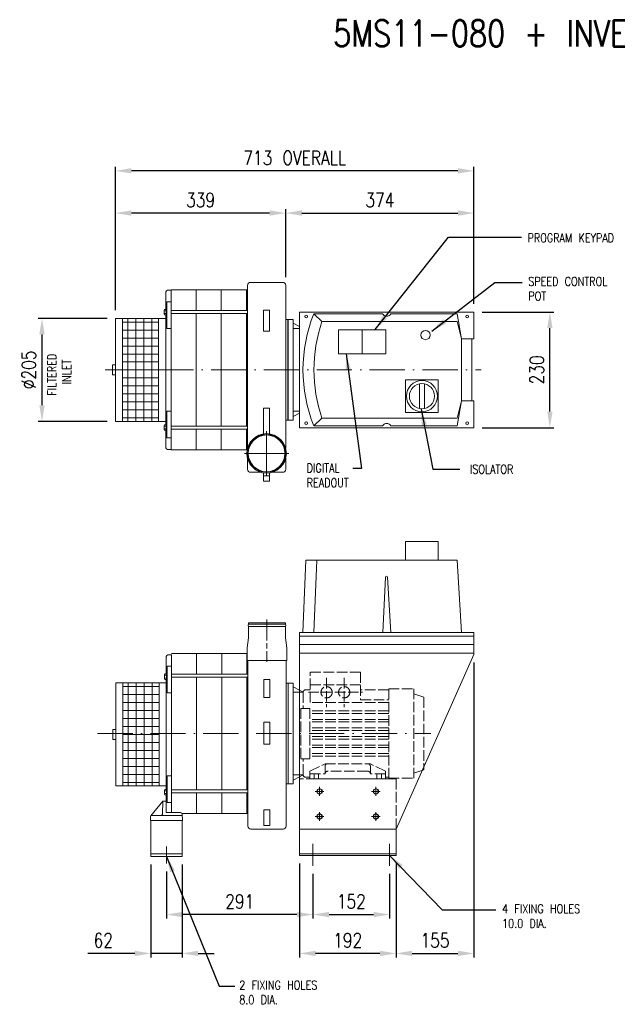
# Model space of a CAD drawing. Header units: millimetres. Extents: x 598 to 2717, y 165 to 2123.
# Tile 1 of 2: x 598 to 1786, y 165 to 2123. Entities that reach past the tile are written whole.
import ezdxf

# ---------------------------------------------------------------- set-up
doc = ezdxf.new("R2010")
doc.units = ezdxf.units.MM
doc.header["$LTSCALE"] = 7
for name, pattern in [('AM_ISO02W050x2', [3.75, 3, -0.75]), ('AM_ISO08W050', [18, 12, -1.5, 3, -1.5]), ('AM_ISO08W050x2', [9, 6, -0.75, 1.5, -0.75]), ('GEN7', [15, 10, -2.5, 0, -2.5])]:
    doc.linetypes.add(name, pattern=pattern)
doc.layers.get('0').update_dxf_attribs({"color": 41, "lineweight": 20})
doc.layers.get('Defpoints').update_dxf_attribs({"lineweight": 20})
for name, color, linetype, lineweight in [('1', 9, 'Continuous', 9), ('2', 7, 'Continuous', 20), ('2N', 5, 'Continuous', 9), ('3a', 6, 'AM_ISO02W050x2', 9), ('7', 4, 'GEN7', 9), ('AM_0N', 7, 'Continuous', 20), ('AM_7', 4, 'AM_ISO08W050', 9), ('AM_7N', 4, 'AM_ISO08W050', 9), ('AM_8', 1, 'Continuous', 9)]:
    doc.layers.add(name, color=color, linetype=linetype, lineweight=lineweight)
doc.styles.add('NICK2', font='TXT.SHX', dxfattribs={"width": 0.8, "height": 17.5})
doc.styles.get("Standard").update_dxf_attribs({"font": 'txt.shx', "width": 0.8})
doc.dimstyles.new('A-NOTOL', dxfattribs={"dimscale": 8, "dimtxt": 3.5, "dimasz": 4, "dimexe": 1, "dimexo": 2, "dimgap": 1.5, "dimtad": 1, "dimdec": 0, "dimzin": 0, "dimdsep": 46, "dimtxsty": 'Standard', "dimcen": 2, "dimclrd": 1, "dimclre": 1, "dimclrt": 2, "dimadec": 0, "dimazin": 0, "dimtp": 0.1, "dimtm": 0.1, "dimtfac": 1, "dimtdec": 0, "dimtmove": 0, "dimatfit": 2, "dimfxl": 1, "dimtolj": 1, "dimarcsym": 0})

# ---------------------------------------------------------------- blocks, each defined once
blk = doc.blocks.new('*U21')
at = {"layer": 'AM_0N'}
for p, q in [((1306.1, 594.2), (1301.1, 591.3)), ((1301.1, 591.3), (1301.1, 585.6)), ((1311.1, 591.3), (1306.1, 594.2)), ((1311.1, 585.6), (1311.1, 591.3)), ((1301.1, 585.6), (1306.1, 582.7)), ((1306.1, 582.7), (1311.1, 585.6))]:
    blk.add_line(p, q, dxfattribs=at)
blk.add_circle((1306.1, 588.4), 5, dxfattribs=at)
at = {"layer": 'AM_7N', "linetype": 'AM_ISO08W050x2'}
for p, q in [((1297.4, 588.4), (1314.9, 588.4)), ((1306.1, 597.2), (1306.1, 579.7))]:
    blk.add_line(p, q, dxfattribs=at)
blk = doc.blocks.new('*U22')
at = {"layer": 'AM_0N'}
for p, q in [((1194.1, 594.2), (1189.1, 591.3)), ((1189.1, 591.3), (1189.1, 585.6)), ((1199.1, 591.3), (1194.1, 594.2)), ((1199.1, 585.6), (1199.1, 591.3)), ((1189.1, 585.6), (1194.1, 582.7)), ((1194.1, 582.7), (1199.1, 585.6))]:
    blk.add_line(p, q, dxfattribs=at)
blk.add_circle((1194.1, 588.4), 5, dxfattribs=at)
at = {"layer": 'AM_7N', "linetype": 'AM_ISO08W050x2'}
for p, q in [((1185.4, 588.4), (1202.9, 588.4)), ((1194.1, 597.2), (1194.1, 579.7))]:
    blk.add_line(p, q, dxfattribs=at)
blk = doc.blocks.new('*U23')
at = {"layer": 'AM_0N'}
for p, q in [((1194.1, 544.2), (1189.1, 541.3)), ((1189.1, 541.3), (1189.1, 535.6)), ((1189.1, 535.6), (1194.1, 532.7)), ((1199.1, 541.3), (1194.1, 544.2)), ((1194.1, 532.7), (1199.1, 535.6)), ((1199.1, 535.6), (1199.1, 541.3))]:
    blk.add_line(p, q, dxfattribs=at)
blk.add_circle((1194.1, 538.4), 5, dxfattribs=at)
at = {"layer": 'AM_7N', "linetype": 'AM_ISO08W050x2'}
for p, q in [((1185.4, 538.4), (1202.9, 538.4)), ((1194.1, 547.2), (1194.1, 529.7))]:
    blk.add_line(p, q, dxfattribs=at)
blk = doc.blocks.new('*U24')
at = {"layer": 'AM_0N'}
for p, q in [((1306.1, 544.2), (1301.1, 541.3)), ((1301.1, 541.3), (1301.1, 535.6)), ((1301.1, 535.6), (1306.1, 532.7)), ((1311.1, 541.3), (1306.1, 544.2)), ((1306.1, 532.7), (1311.1, 535.6)), ((1311.1, 535.6), (1311.1, 541.3))]:
    blk.add_line(p, q, dxfattribs=at)
blk.add_circle((1306.1, 538.4), 5, dxfattribs=at)
at = {"layer": 'AM_7N', "linetype": 'AM_ISO08W050x2'}
for p, q in [((1297.4, 538.4), (1314.9, 538.4)), ((1306.1, 547.2), (1306.1, 529.7))]:
    blk.add_line(p, q, dxfattribs=at)
blk = doc.blocks.new('*D3')
at = {"layer": '1', "color": 1, "lineweight": -2, "transparency": 16777216}
for p, q in [((1517.1, 1541.4), (1660, 1541.4)), ((1652, 1343.4), (1652, 1509.4)), ((1517.1, 1311.4), (1660, 1311.4))]:
    blk.add_line(p, q, dxfattribs=at)
at = {"layer": '1', "color": 1, "transparency": 16777216}
for points in [[(1646.7, 1509.4), (1657.3, 1509.4), (1652, 1541.4)], [(1646.7, 1343.4), (1657.3, 1343.4), (1652, 1311.4)]]:
    blk.add_solid(points, dxfattribs=at)
at = {"layer": 'Defpoints', "color": 0, "transparency": 16777216}
for p in [(1501.1, 1541.4), (1652, 1541.4), (1501.1, 1311.4)]:
    blk.add_point(p, dxfattribs=at)
at = {"layer": '1', "color": 2, "transparency": 16777216, "insert": (1626, 1426.4), "char_height": 28, "attachment_point": 5, "rotation": 90}
blk.add_mtext('\\A1;230', dxfattribs=at)
blk = doc.blocks.new('*D7')
at = {"layer": '1', "color": 1, "lineweight": -2, "transparency": 16777216}
for p, q in [((1181, 424.4), (1181, 335.5)), ((1333.4, 424.6), (1333.4, 335.5)), ((1213, 343.5), (1301.4, 343.5))]:
    blk.add_line(p, q, dxfattribs=at)
at = {"layer": '1', "color": 1, "transparency": 16777216}
for points in [[(1213, 348.8), (1213, 338.1), (1181, 343.5)], [(1301.4, 348.8), (1301.4, 338.1), (1333.4, 343.5)]]:
    blk.add_solid(points, dxfattribs=at)
at = {"layer": 'Defpoints', "color": 0, "transparency": 16777216}
for p in [(1181, 440.4), (1333.4, 440.6), (1333.4, 343.5)]:
    blk.add_point(p, dxfattribs=at)
at = {"layer": '1', "color": 2, "transparency": 16777216, "insert": (1257.2, 369.5), "char_height": 28, "attachment_point": 5}
blk.add_mtext('\\A1;152', dxfattribs=at)
blk = doc.blocks.new('*D8')
at = {"layer": '1', "color": 1, "lineweight": -2, "transparency": 16777216}
for p, q in [((1154.1, 445), (1154.1, 258.2)), ((1346.1, 445), (1346.1, 258.2)), ((1314.1, 266.2), (1186.1, 266.2))]:
    blk.add_line(p, q, dxfattribs=at)
at = {"layer": '1', "color": 1, "transparency": 16777216}
for points in [[(1186.1, 271.6), (1186.1, 260.9), (1154.1, 266.2)], [(1314.1, 271.6), (1314.1, 260.9), (1346.1, 266.2)]]:
    blk.add_solid(points, dxfattribs=at)
at = {"layer": 'Defpoints', "color": 0, "transparency": 16777216}
for p in [(1154.1, 461), (1346.1, 461), (1154.1, 266.2)]:
    blk.add_point(p, dxfattribs=at)
at = {"layer": '1', "color": 2, "transparency": 16777216, "insert": (1250.1, 292.2), "char_height": 28, "attachment_point": 5}
blk.add_mtext('\\A1;192', dxfattribs=at)
blk = doc.blocks.new('*D9')
at = {"layer": '1', "color": 1, "lineweight": -2, "transparency": 16777216}
for p, q in [((889.8, 428.9), (889.8, 335.5)), ((1181, 424.4), (1181, 335.5)), ((1149, 343.5), (921.8, 343.5))]:
    blk.add_line(p, q, dxfattribs=at)
at = {"layer": '1', "color": 1, "transparency": 16777216}
for points in [[(921.8, 348.8), (921.8, 338.1), (889.8, 343.5)], [(1149, 348.8), (1149, 338.1), (1181, 343.5)]]:
    blk.add_solid(points, dxfattribs=at)
at = {"layer": 'Defpoints', "color": 0, "transparency": 16777216}
for p in [(889.8, 444.9), (1181, 440.4), (889.8, 343.5)]:
    blk.add_point(p, dxfattribs=at)
at = {"layer": '1', "color": 2, "transparency": 16777216, "insert": (1035.4, 369.5), "char_height": 28, "attachment_point": 5}
blk.add_mtext('\\A1;291', dxfattribs=at)
blk = doc.blocks.new('*D10')
at = {"layer": '1', "color": 1, "lineweight": -2, "transparency": 16777216}
for p, q in [((858.8, 443.2), (858.8, 258.2)), ((920.8, 443.2), (920.8, 258.2)), ((826.8, 266.2), (733.4, 266.2)), ((920.8, 266.2), (858.8, 266.2)), ((952.8, 266.2), (984.8, 266.2))]:
    blk.add_line(p, q, dxfattribs=at)
at = {"layer": '1', "color": 1, "transparency": 16777216}
for points in [[(826.8, 271.6), (826.8, 260.9), (858.8, 266.2)], [(952.8, 271.6), (952.8, 260.9), (920.8, 266.2)]]:
    blk.add_solid(points, dxfattribs=at)
at = {"layer": 'Defpoints', "color": 0, "transparency": 16777216}
for p in [(858.8, 459.2), (920.8, 459.2), (858.8, 266.2)]:
    blk.add_point(p, dxfattribs=at)
at = {"layer": '1', "color": 2, "transparency": 16777216, "insert": (764.1, 292.2), "char_height": 28, "attachment_point": 5}
blk.add_mtext('\\A1;62', dxfattribs=at)
blk = doc.blocks.new('*D11')
at = {"layer": '1', "color": 1, "lineweight": -2, "transparency": 16777216}
for p, q in [((788.2, 1544.8), (788.2, 1746.1)), ((1126.9, 1610.4), (1126.9, 1746.1)), ((1094.9, 1738.1), (820.2, 1738.1))]:
    blk.add_line(p, q, dxfattribs=at)
at = {"layer": '1', "color": 1, "transparency": 16777216}
for points in [[(820.2, 1743.5), (820.2, 1732.8), (788.2, 1738.1)], [(1094.9, 1743.5), (1094.9, 1732.8), (1126.9, 1738.1)]]:
    blk.add_solid(points, dxfattribs=at)
at = {"layer": 'Defpoints', "color": 0, "transparency": 16777216}
for p in [(788.2, 1738.1), (1126.9, 1594.4), (788.2, 1528.8)]:
    blk.add_point(p, dxfattribs=at)
at = {"layer": '1', "color": 2, "transparency": 16777216, "insert": (957.6, 1764.1), "char_height": 28, "attachment_point": 5}
blk.add_mtext('\\A1;339', dxfattribs=at)
blk = doc.blocks.new('*D12')
at = {"layer": '1', "color": 1, "lineweight": -2, "transparency": 16777216}
for p, q in [((1126.9, 1610.4), (1126.9, 1746.1)), ((1501.1, 1557.4), (1501.1, 1746.1)), ((1158.9, 1738.1), (1469.1, 1738.1))]:
    blk.add_line(p, q, dxfattribs=at)
at = {"layer": '1', "color": 1, "transparency": 16777216}
for points in [[(1158.9, 1743.5), (1158.9, 1732.8), (1126.9, 1738.1)], [(1469.1, 1743.5), (1469.1, 1732.8), (1501.1, 1738.1)]]:
    blk.add_solid(points, dxfattribs=at)
at = {"layer": 'Defpoints', "color": 0, "transparency": 16777216}
for p in [(1501.1, 1738.1), (1126.9, 1594.4), (1501.1, 1541.4)]:
    blk.add_point(p, dxfattribs=at)
at = {"layer": '1', "color": 2, "transparency": 16777216, "insert": (1314, 1764.1), "char_height": 28, "attachment_point": 5}
blk.add_mtext('\\A1;374', dxfattribs=at)
blk = doc.blocks.new('*D13')
at = {"layer": '1', "color": 1, "lineweight": -2, "transparency": 16777216}
for p, q in [((772.2, 1528.8), (634.4, 1528.8)), ((642.4, 1356), (642.4, 1496.8)), ((772.2, 1324), (634.4, 1324))]:
    blk.add_line(p, q, dxfattribs=at)
at = {"layer": '1', "color": 1, "transparency": 16777216}
for points in [[(637, 1496.8), (647.7, 1496.8), (642.4, 1528.8)], [(637, 1356), (647.7, 1356), (642.4, 1324)]]:
    blk.add_solid(points, dxfattribs=at)
at = {"layer": 'Defpoints', "color": 0, "transparency": 16777216}
for p in [(642.4, 1528.8), (788.2, 1528.8), (788.2, 1324)]:
    blk.add_point(p, dxfattribs=at)
at = {"layer": '1', "color": 2, "transparency": 16777216, "insert": (616.4, 1426.4), "char_height": 28, "attachment_point": 5, "rotation": 90}
blk.add_mtext('\\A1;%%c205', dxfattribs=at)
blk = doc.blocks.new('*D17')
at = {"layer": '1', "color": 1, "lineweight": -2, "transparency": 16777216}
for p, q in [((1501.1, 844.4), (1501.1, 258.2)), ((1346.1, 445), (1346.1, 258.2)), ((1378.1, 266.2), (1469.1, 266.2))]:
    blk.add_line(p, q, dxfattribs=at)
at = {"layer": '1', "color": 1, "transparency": 16777216}
for points in [[(1378.1, 271.6), (1378.1, 260.9), (1346.1, 266.2)], [(1469.1, 271.6), (1469.1, 260.9), (1501.1, 266.2)]]:
    blk.add_solid(points, dxfattribs=at)
at = {"layer": 'Defpoints', "color": 0, "transparency": 16777216}
for p in [(1501.1, 860.4), (1346.1, 461), (1501.1, 266.2)]:
    blk.add_point(p, dxfattribs=at)
at = {"layer": '1', "color": 2, "transparency": 16777216, "insert": (1423.6, 292.2), "char_height": 28, "attachment_point": 5}
blk.add_mtext('\\A1;155', dxfattribs=at)
blk = doc.blocks.new('*D20')
at = {"layer": '1', "color": 1, "lineweight": -2, "transparency": 16777216}
for p, q in [((788.2, 1544.8), (788.2, 1830)), ((1469.1, 1822), (820.2, 1822)), ((1501.1, 1557.4), (1501.1, 1830))]:
    blk.add_line(p, q, dxfattribs=at)
at = {"layer": '1', "color": 1, "transparency": 16777216}
for points in [[(820.2, 1827.4), (820.2, 1816.7), (788.2, 1822)], [(1469.1, 1827.4), (1469.1, 1816.7), (1501.1, 1822)]]:
    blk.add_solid(points, dxfattribs=at)
at = {"layer": 'Defpoints', "color": 0, "transparency": 16777216}
for p in [(788.2, 1822), (788.2, 1528.8), (1501.1, 1541.4)]:
    blk.add_point(p, dxfattribs=at)
at = {"layer": '1', "color": 2, "transparency": 16777216, "insert": (1144.7, 1848), "char_height": 28, "attachment_point": 5}
blk.add_mtext('\\A1;713 OVERALL', dxfattribs=at)

msp = doc.modelspace()

# ---------------------------------------------------------------- hatches: boundary and pattern name
at = {"layer": 'AM_8'}
h = msp.add_hatch(dxfattribs=at)
h.set_pattern_fill('ANSI37', color=256, scale=5, angle=45, style=0)
h.set_pattern_definition([(90, (321.067, 156.149), (-15.875, 7e-15), []), (180, (321.067, 156.149), (-7e-15, -15.875), [])])
h.paths.add_polyline_path([(874.2, 1528.8), (802.2, 1528.8), (802.2, 1426.4), (874.2, 1426.4)])
h.paths.add_polyline_path([(874.2, 1426.4), (802.2, 1426.4), (802.2, 1324), (874.2, 1324), (874.2, 1386.4)])
h = msp.add_hatch(dxfattribs=at)
h.set_pattern_fill('ANSI37', color=256, scale=5, angle=45, style=0)
h.set_pattern_definition([(90, (321.824, -568.705), (-15.875, 3e-15), []), (180, (321.824, -568.705), (-3e-15, -15.875), [])])
h.paths.add_polyline_path([(875, 804), (803, 804), (803, 701.6), (875, 701.6)])
h.paths.add_polyline_path([(875, 701.6), (803, 701.6), (803, 599.2), (875, 599.2), (875, 661.6)])

# ---------------------------------------------------------------- linework, layer by layer
for p, q in [((1154.1, 513.4), (1154.1, 863.4)), ((1154.1, 863.4), (1501.1, 863.4)), ((1501.1, 863.4), (1501.1, 860.4)), ((1346.1, 513.4), (1501.1, 860.4)), ((1154.1, 513.4), (1346.1, 513.4))]:
    msp.add_line(p, q)
at = {"layer": '2'}
for p, q in [((1050.9, 1594.4), (1050.9, 1270.1)), ((1120.9, 1600.4), (1056.9, 1600.4)), ((1126.9, 1270.1), (1126.9, 1594.4)), ((888.2, 1579), (888.2, 1546.7)), ((888.2, 1559.3), (888.2, 1579)), ((898.8, 1585), (894.2, 1585)), ((898.8, 1585.4), (898.8, 1267.4)), ((996.7, 1585.4), (898.8, 1585.4)), ((898.8, 1581.7), (898.8, 1267.4)), ((898.8, 1426.4), (898.8, 1581.7)), ((954.5, 1585.4), (920.3, 1585.4)), ((948.8, 1544.2), (948.8, 1585.4)), ((1050.9, 1585.4), (996.7, 1585.4)), ((998.8, 1544.2), (998.8, 1585.4)), ((1048.9, 1544.2), (1048.9, 1585.4)), ((890.7, 1508.9), (890.7, 1561.9)), ((890.7, 1561.9), (898.8, 1561.9)), ((788.2, 1528.8), (788.2, 1324)), ((788.2, 1528.8), (888.2, 1528.8)), ((802.2, 1528.8), (802.2, 1324)), ((874.2, 1528.8), (874.2, 1386.4)), ((888.2, 1535.7), (888.2, 1426.4)), ((888.2, 1324), (888.2, 1528.8)), ((888.2, 1324), (888.2, 1528.8)), ((948.8, 1314.7), (948.8, 1538.2)), ((998.8, 1314.7), (998.8, 1538.2)), ((1048.9, 1426.4), (1048.9, 1538.2)), ((1082.9, 1503.4), (1082.9, 1545.1)), ((1082.9, 1545.1), (1094.9, 1545.1)), ((1094.9, 1503.4), (1094.9, 1545.1)), ((1182.8, 1538), (1319.6, 1538)), ((1198.8, 1522.6), (1182.8, 1538)), ((1335.7, 1538), (1467.7, 1538)), ((1476.3, 1488.2), (1467.7, 1538)), ((890.7, 1508.9), (898.8, 1508.9)), ((1130.9, 1526.4), (1126.9, 1526.4)), ((1130.9, 1326.4), (1130.9, 1526.4)), ((1130.9, 1526.4), (1130.9, 1326.4)), ((1131.6, 1526.4), (1131.6, 1326.4)), ((1131.6, 1526.4), (1131.6, 1326.4)), ((1131.6, 1326.4), (1131.6, 1526.4)), ((1141.6, 1526.4), (1131.6, 1526.4)), ((1141.6, 1326.4), (1141.6, 1526.4)), ((1141.6, 1326.4), (1141.6, 1526.4)), ((1154.1, 1512.6), (1141.6, 1519.5)), ((1154.1, 1508.4), (1141.6, 1508.4)), ((1467.7, 1522.6), (1198.8, 1522.6)), ((1467.7, 1522.6), (1476.3, 1488.2)), ((1094.9, 1503.4), (1082.9, 1503.4)), ((1278.8, 1458.2), (1278.8, 1506.3)), ((1476.3, 1364.7), (1476.3, 1488.2)), ((1476.3, 1488.2), (1501.1, 1488.2)), ((1497.1, 1364.7), (1497.1, 1488.2)), ((782.2, 1436.4), (782.2, 1416.4)), ((782.2, 1436.4), (788.2, 1436.4)), ((782.2, 1416.4), (788.2, 1416.4)), ((888.2, 1317.2), (888.2, 1426.4)), ((898.8, 1426.4), (898.8, 1267.9)), ((1048.9, 1426.4), (1048.9, 1314.7)), ((1365.2, 1406.6), (1430.2, 1406.6)), ((1365.2, 1341.6), (1365.2, 1406.6)), ((1392.7, 1349.6), (1392.7, 1398.6)), ((1402.7, 1349.6), (1402.7, 1398.6)), ((1430.2, 1341.6), (1430.2, 1406.6)), ((874.2, 1324), (874.2, 1386.4)), ((1467.7, 1330.3), (1476.3, 1364.7)), ((1476.3, 1364.7), (1467.7, 1314.9)), ((1476.3, 1364.7), (1501.1, 1364.7)), ((890.7, 1344), (890.7, 1291)), ((890.7, 1344), (898.8, 1344)), ((1082.9, 1299.2), (1082.9, 1350)), ((1094.9, 1350), (1082.9, 1350)), ((1094.9, 1299.2), (1094.9, 1350)), ((1154.1, 1344.4), (1141.6, 1344.4)), ((1154.1, 1340.3), (1141.6, 1333.4)), ((1365.2, 1341.6), (1430.2, 1341.6)), ((788.2, 1324), (888.2, 1324)), ((1130.9, 1326.4), (1126.9, 1326.4)), ((1131.6, 1326.4), (1141.6, 1326.4)), ((1182.8, 1314.9), (1198.8, 1330.3)), ((1182.8, 1314.9), (1319.6, 1314.9)), ((1198.8, 1330.3), (1467.7, 1330.3)), ((1335.7, 1314.9), (1467.7, 1314.9)), ((888.2, 1273.9), (888.2, 1306.2)), ((948.8, 1267.4), (948.8, 1308.7)), ((998.8, 1267.4), (998.8, 1308.7)), ((1048.9, 1308.7), (1048.9, 1267.4)), ((890.7, 1291), (898.8, 1291)), ((898.8, 1267.9), (894.2, 1267.9)), ((996.7, 1267.4), (898.8, 1267.4)), ((949.7, 1267.4), (898.8, 1267.4)), ((1050.9, 1267.4), (996.7, 1267.4)), ((1050.9, 1250.8), (1050.9, 1228.7)), ((1126.9, 1228.7), (1126.9, 1250.8)), ((1078.1, 1222.7), (1056.9, 1222.7)), ((1082.9, 1221.7), (1082.9, 1205.4)), ((1082.9, 1215.4), (1094.9, 1215.4)), ((1094.9, 1205.4), (1094.9, 1221.7)), ((1120.9, 1222.7), (1099.6, 1222.7)), ((1094.9, 1205.4), (1082.9, 1205.4)), ((1365.2, 1085.4), (1430.2, 1085.4)), ((1365.2, 1048.2), (1365.2, 1085.4)), ((1430.2, 1048.2), (1430.2, 1085.4)), ((1161.2, 904.5), (1166.9, 1048.2)), ((1166.9, 1048.2), (1467.7, 1048.2)), ((1182.8, 904.5), (1188.5, 1048.2)), ((1476.3, 904.5), (1467.7, 1048.2)), ((1325.4, 1014.5), (1319.6, 904.5)), ((1335.7, 904.5), (1329.4, 1014.5)), ((1053.1, 923.4), (1089.6, 923.4)), ((1053.1, 920.7), (1053.1, 923.4)), ((1126.1, 920.7), (1053.1, 920.7)), ((1126.1, 923.4), (1089.6, 923.4)), ((1126.1, 920.7), (1126.1, 923.4)), ((1126.1, 916.2), (1053.1, 916.2)), ((1053.1, 916.2), (1053.1, 893.5)), ((1126.1, 916.2), (1126.1, 893.5)), ((1501.1, 904.5), (1154.1, 904.5)), ((1154.1, 863.4), (1154.1, 904.5)), ((1501.1, 863.4), (1501.1, 904.5)), ((1053.1, 893.5), (1050.4, 873.5)), ((1126.1, 893.5), (1128.8, 873.5)), ((1501.1, 897.1), (1154.1, 897.1)), ((997.5, 862.4), (899.6, 862.4)), ((949.6, 862.4), (949.6, 821.2)), ((1050.4, 862.4), (997.5, 862.4)), ((999.6, 862.4), (999.6, 821.2)), ((1049.6, 821.2), (1049.6, 862.4)), ((1050.4, 873.5), (1050.4, 848.4)), ((1128.8, 873.5), (1128.8, 848.4)), ((1501.1, 880.5), (1154.1, 880.5)), ((1501.1, 863.4), (1154.1, 863.4)), ((889, 854.1), (889, 821.9)), ((899.6, 860.1), (895, 860.1)), ((899.6, 546.3), (899.6, 860.6)), ((899.6, 546.3), (899.6, 860.6)), ((899.6, 701.6), (899.6, 860.1)), ((1050.4, 848.4), (1128.8, 848.4)), ((1051.6, 703.4), (1051.6, 848.4)), ((1051.6, 703.4), (1051.6, 848.4)), ((1127.6, 848.4), (1051.6, 848.4)), ((1127.6, 848.4), (1127.6, 519.4)), ((891.5, 837), (899.6, 837)), ((891.5, 784), (891.5, 837)), ((789, 804), (789, 599.2)), ((789, 804), (889, 804)), ((803, 804), (803, 599.2)), ((875, 804), (875, 661.6)), ((889, 810.8), (889, 701.6)), ((889, 804), (889, 599.2)), ((949.6, 815.2), (949.6, 591.7)), ((999.6, 815.2), (999.6, 591.7)), ((1049.6, 703.4), (1049.6, 815.2)), ((1083.6, 810.8), (1095.6, 810.8)), ((1083.6, 810.8), (1083.6, 774.7)), ((1095.6, 810.8), (1095.6, 774.7)), ((1131.6, 803.4), (1127.6, 803.4)), ((1131.6, 803.4), (1131.6, 603.4)), ((1131.6, 803.4), (1131.6, 603.4)), ((1131.6, 803.4), (1131.6, 603.4)), ((1131.6, 803.4), (1141.6, 803.4)), ((1141.6, 803.4), (1141.6, 603.4)), ((891.5, 784), (899.6, 784)), ((1154.1, 789.6), (1141.6, 796.5)), ((1154.1, 785.4), (1141.6, 785.4)), ((1095.6, 774.7), (1083.6, 774.7)), ((1083.6, 726.3), (1095.6, 726.3)), ((1083.6, 726.3), (1083.6, 682.4)), ((1095.6, 726.3), (1095.6, 682.4)), ((783, 711.6), (783, 691.6)), ((783, 711.6), (789, 711.6)), ((783, 691.6), (789, 691.6)), ((889, 592.3), (889, 701.6)), ((899.6, 701.6), (899.6, 546.3)), ((1049.6, 703.4), (1049.6, 591.7)), ((1051.6, 703.4), (1051.6, 519.4)), ((1051.6, 703.4), (1051.6, 544.4)), ((1083.6, 682.4), (1095.6, 682.4)), ((875, 599.2), (875, 661.6)), ((891.5, 619.2), (899.6, 619.2)), ((891.5, 619.2), (891.5, 566.1)), ((1154.1, 621.4), (1141.6, 621.4)), ((1154.1, 617.3), (1141.6, 610.4)), ((1154.1, 613.4), (1154.1, 461)), ((789, 599.2), (889, 599.2)), ((1127.6, 603.4), (1131.6, 603.4)), ((1131.6, 603.4), (1141.6, 603.4)), ((882.6, 568.7), (858.7, 539.5)), ((882.6, 568.7), (881.7, 543.2)), ((882.6, 568.7), (889, 568.7)), ((889, 549), (889, 581.3)), ((889, 568.7), (889, 546.3)), ((949.6, 585.7), (949.6, 544.4)), ((999.6, 585.7), (999.6, 544.4)), ((1049.6, 585.7), (1049.6, 544.4)), ((891.5, 566.1), (899.6, 566.1)), ((1095.6, 551.7), (1083.6, 551.7)), ((1083.6, 551.7), (1083.6, 520.3)), ((1095.6, 551.7), (1095.6, 520.3)), ((858, 530.6), (858.3, 538.6)), ((921.5, 530.6), (858, 530.6)), ((858.8, 530.6), (920.8, 530.6)), ((858.8, 530.6), (858.8, 459.2)), ((859.9, 540.1), (921.2, 540.1)), ((917.9, 546.3), (889, 546.3)), ((997.5, 544.4), (920.8, 544.4)), ((920.8, 530.6), (920.8, 459.2)), ((921.5, 530.6), (921.1, 543.2)), ((1051.6, 544.4), (997.5, 544.4)), ((1121.6, 513.4), (1057.6, 513.4)), ((1083.6, 520.3), (1095.6, 520.3)), ((1346.1, 513.4), (1346.1, 461)), ((858.8, 464), (920.8, 464)), ((858.8, 459.2), (920.8, 459.2)), ((1154.1, 464.2), (1346.1, 464.2)), ((1154.1, 461), (1346.1, 461))]:
    msp.add_line(p, q, dxfattribs=at)
msp.add_lwpolyline([(1501.1, 1488.2), (1501.1, 1541.4), (1154.1, 1541.4), (1154.1, 1311.4), (1501.1, 1311.4), (1501.1, 1364.7)], dxfattribs=at)
msp.add_lwpolyline([(1231.5, 1458.2), (1326.1, 1458.2), (1326.1, 1506.3), (1231.5, 1506.3)], close=True, dxfattribs=at)
for centre, radius in [((1167.6, 1532.4), 2.75), ((1487.6, 1532.4), 2.75), ((1404.7, 1495.5), 9.11), ((1397.7, 1374.1), 31), ((1397.7, 1374.1), 25), ((1167.6, 1320.4), 2.75), ((1487.6, 1320.4), 2.75), ((1088.9, 1260.4), 39.2), ((1088.9, 1260.4), 37.5), ((1088.9, 1260.4), 36.5)]:
    msp.add_circle(centre, radius, dxfattribs=at)
for centre, radius, start, end in [((1056.9, 1594.4), 6, 90, 180), ((1120.9, 1594.4), 6, 0, 90), ((894.2, 1579), 6, 90, 180), ((1459.3, 1426.4), 298.1, 158.0285, 201.9715), ((1327.6, 1541.8), 8.92, 205.5938, 334.4062), ((1481, 1426.4), 298.1, 161.1848, 198.8152), ((1327.6, 1311.1), 8.92, 25.5938, 154.4062), ((894.2, 1273.9), 6, 180, 270), ((1056.9, 1228.7), 6, 180, 270), ((1120.9, 1228.7), 6, 270, 0), ((1327.4, 1014.4), 2, 3.9431, 176.3847), ((1055.1, 918.4), 3, 131.8103, 228.1897), ((1124.1, 918.4), 3, 311.8103, 48.1897), ((895, 854.1), 6, 90, 180), ((859.9, 538.5), 1.59, 90, 177.9998), ((878.6, 543.3), 3.17, 270, 357.9999), ((917.9, 543.1), 3.17, 2, 90), ((1057.6, 519.4), 6, 180, 270), ((1121.6, 519.4), 6, 270, 0)]:
    msp.add_arc(centre, radius, start, end, dxfattribs=at)
at = {"layer": '2N'}
for p, q in [((889.1, 1546.7), (885.6, 1546.7)), ((889.1, 1535.7), (889.1, 1546.7)), ((885.1, 1537.1), (885.1, 1545.3)), ((885.6, 1544), (889.1, 1544)), ((885.6, 1538.4), (889.1, 1538.4)), ((885.6, 1535.7), (889.1, 1535.7)), ((890.7, 1542), (889.1, 1541.2)), ((889.1, 1540.4), (890.7, 1541.2)), ((1050.9, 1544.2), (898.7, 1544.2)), ((898.7, 1538.2), (1050.9, 1538.2)), ((885.1, 1315.8), (885.1, 1307.5)), ((885.6, 1317.2), (889.1, 1317.2)), ((885.6, 1314.4), (889.1, 1314.4)), ((889.1, 1317.2), (889.1, 1306.2)), ((889.1, 1312.5), (890.7, 1311.7)), ((890.7, 1310.9), (889.1, 1311.7)), ((898.7, 1314.7), (1050.9, 1314.7)), ((885.6, 1308.9), (889.1, 1308.9)), ((889.1, 1306.2), (885.6, 1306.2)), ((1050.9, 1308.7), (898.7, 1308.7)), ((885.9, 812.2), (885.9, 820.5)), ((889.9, 821.9), (886.4, 821.9)), ((886.4, 819.1), (889.9, 819.1)), ((886.4, 813.6), (889.9, 813.6)), ((886.4, 810.8), (889.9, 810.8)), ((889.9, 810.8), (889.9, 821.9)), ((891.5, 817.2), (889.9, 816.4)), ((889.9, 815.6), (891.5, 816.4)), ((1051.6, 821.2), (899.6, 821.2)), ((899.6, 815.2), (1051.6, 815.2)), ((885.9, 591), (885.9, 582.7)), ((886.4, 592.3), (889.9, 592.3)), ((886.4, 589.6), (889.9, 589.6)), ((889.9, 592.3), (889.9, 581.3)), ((889.9, 587.6), (891.5, 586.8)), ((899.6, 591.7), (1051.6, 591.7)), ((886.4, 584.1), (889.9, 584.1)), ((889.9, 581.3), (886.4, 581.3)), ((891.5, 586), (889.9, 586.8)), ((1051.6, 585.7), (899.6, 585.7))]:
    msp.add_line(p, q, dxfattribs=at)
for points in [[(890.7, 1546.2), (889.1, 1546.2), (889.1, 1536.3), (890.7, 1536.3), (890.7, 1546.2)], [(890.7, 1306.7), (889.1, 1306.7), (889.1, 1316.6), (890.7, 1316.6), (890.7, 1306.7)], [(891.5, 821.3), (889.9, 821.3), (889.9, 811.4), (891.5, 811.4), (891.5, 821.3)], [(891.5, 581.9), (889.9, 581.9), (889.9, 591.8), (891.5, 591.8), (891.5, 581.9)]]:
    msp.add_lwpolyline(points, dxfattribs=at)
for centre, radius, start, end in [((887.4, 1545.3), 2.25, 142.1211, 217.8789), ((893.4, 1541.2), 8.29, 160.5288, 199.4712), ((887.4, 1537.1), 2.25, 142.1211, 217.8789), ((887.4, 1315.8), 2.25, 142.1211, 217.8789), ((893.4, 1311.7), 8.29, 160.5288, 199.4712), ((887.4, 1307.5), 2.25, 142.1211, 217.8789), ((888.1, 820.5), 2.25, 142.1211, 217.8789), ((894.2, 816.4), 8.29, 160.5288, 199.4712), ((888.1, 812.2), 2.25, 142.1211, 217.8789), ((888.1, 591), 2.25, 142.1211, 217.8789), ((894.2, 586.8), 8.29, 160.5288, 199.4712), ((888.1, 582.7), 2.25, 142.1211, 217.8789)]:
    msp.add_arc(centre, radius, start, end, dxfattribs=at)
at = {"layer": '3a'}
for p, q in [((1175.6, 765.4), (1175.6, 825.4)), ((1275.6, 825.4), (1175.6, 825.4)), ((1275.6, 825.4), (1275.6, 770.4)), ((1208.1, 814.1), (1208.1, 755.7)), ((1243.1, 814.1), (1243.1, 755.7)), ((1161.6, 785.4), (1154.1, 789.6)), ((1161.6, 785.4), (1154.1, 785.4)), ((1161.6, 785.4), (1161.6, 753.4)), ((1166.6, 790.4), (1175.6, 790.4)), ((1172, 785.4), (1279.6, 785.4)), ((1175.6, 800.4), (1275.6, 800.4)), ((1331.6, 790.4), (1275.6, 790.4)), ((1331.6, 792.4), (1331.6, 614.4)), ((1331.6, 792.4), (1381.6, 792.4)), ((1381.6, 614.4), (1381.6, 792.4)), ((1331.6, 765.4), (1175.6, 765.4)), ((1275.6, 770.4), (1331.6, 770.4)), ((1401.6, 775.4), (1381.6, 782.7)), ((1401.6, 775.4), (1401.6, 631.4)), ((1174.6, 753.4), (1156.6, 753.4)), ((1156.6, 753.4), (1156.6, 653.4)), ((1174.6, 753.4), (1174.6, 653.4)), ((1331.6, 748.4), (1174.6, 748.4)), ((1331.6, 743.4), (1174.6, 743.4)), ((1331.6, 731.4), (1174.6, 731.4)), ((1331.6, 726.4), (1174.6, 726.4)), ((1331.6, 714.4), (1174.6, 714.4)), ((1331.6, 709.4), (1174.6, 709.4)), ((1331.6, 697.4), (1174.6, 697.4)), ((1331.6, 692.4), (1174.6, 692.4)), ((1331.6, 680.4), (1174.6, 680.4)), ((1331.6, 675.4), (1174.6, 675.4)), ((1174.6, 653.4), (1156.6, 653.4)), ((1161.6, 621.4), (1161.6, 653.4)), ((1331.6, 658.4), (1174.6, 658.4)), ((1331.6, 663.4), (1175.3, 663.4)), ((1175.1, 628.4), (1205.1, 643.4)), ((1175.1, 613.4), (1175.1, 628.4)), ((1205.1, 643.4), (1295.1, 643.4)), ((1205.1, 623.4), (1205.1, 638.4)), ((1290.1, 628.4), (1210.1, 628.4)), ((1325.1, 628.4), (1295.1, 643.4)), ((1295.1, 623.4), (1295.1, 638.4)), ((1325.1, 613.4), (1325.1, 628.4)), ((1401.6, 631.4), (1381.6, 624.2)), ((1161.6, 621.4), (1154.1, 617.3)), ((1161.6, 621.4), (1154.1, 621.4)), ((1346.1, 613.4), (1154.1, 613.4)), ((1166.6, 616.4), (1175.1, 616.4)), ((1175.1, 623.4), (1205.1, 623.4)), ((1175.1, 613.4), (1325.1, 613.4)), ((1183.1, 613.4), (1183.1, 623.4)), ((1192.1, 613.4), (1192.1, 623.4)), ((1325.1, 623.4), (1295.1, 623.4)), ((1308.1, 613.4), (1308.1, 623.4)), ((1317.1, 613.4), (1317.1, 623.4)), ((1331.6, 616.4), (1325.1, 616.4)), ((1331.6, 614.4), (1381.6, 614.4)), ((1346.1, 613.4), (1346.1, 513.4))]:
    msp.add_line(p, q, dxfattribs=at)
for centre in [(1208.1, 785.4), (1243.1, 785.4)]:
    msp.add_circle(centre, 11.2, dxfattribs=at)
for centre, start, end in [((1166.6, 785.4), 90, 180), ((1210.1, 638.4), 90, 180), ((1210.1, 623.4), 90, 180), ((1290.1, 638.4), 0, 90), ((1290.1, 623.4), 0, 90), ((1166.6, 621.4), 180, 270)]:
    msp.add_arc(centre, 5, start, end, dxfattribs=at)
at = {"layer": '7'}
for p, q in [((768.2, 1426.4), (1515.4, 1426.4)), ((752.8, 703.4), (1415.1, 703.4)), ((889.8, 478.8), (889.8, 444.9)), ((1181, 484.2), (1181, 440.4)), ((1333.4, 484.2), (1333.4, 440.6))]:
    msp.add_line(p, q, dxfattribs=at)
at = {"layer": 'AM_7'}
for q in [(1088.9, 1304.5), (1044.8, 1260.4), (1133, 1260.4), (1088.9, 1216.4)]:
    msp.add_line((1088.9, 1260.4), q, dxfattribs=at)
at = {"layer": 'AM_7', "linetype": 'AM_ISO08W050x2'}
msp.add_line((1089.6, 930.2), (1089.6, 845.9), dxfattribs=at)

# ---------------------------------------------------------------- block references
at = {"layer": 'AM_0N'}
for name in ['*U22', '*U21', '*U23', '*U24']:
    msp.add_blockref(name, (0, 0), dxfattribs=at)

# ---------------------------------------------------------------- texts
at = {"layer": '1', "style": 'NICK2', "width": 0.8}
for s, height, p in [('5MS11-080 + INVERTER', 52.5, (1221.3, 2069.1)), ('PROGRAM KEYPAD', 17.5, (1607.6, 1680)), ('SPEED CONTROL', 17.5, (1609.1, 1593.5)), ('POT', 17.5, (1609.1, 1564.3)), ('DIGITAL', 17.5, (1168.6, 1222.5)), ('ISOLATOR', 17.5, (1493, 1220)), ('READOUT', 17.5, (1168.6, 1193.3)), ('4 FIXING HOLES', 17.5, (1557, 346.3)), ('10.0 DIA.', 17.5, (1557, 317.1)), ('2 FIXING HOLES', 17.5, (1034.5, 194.5)), ('8.0 DIA.', 17.5, (1034.5, 165.4))]:
    msp.add_text(s, height=height, dxfattribs=at).set_placement(p)
for s, p in [('FILTERED', (670.8, 1375)), ('INLET', (700, 1397.7))]:
    msp.add_text(s, height=17.5, rotation=90, dxfattribs=at).set_placement(p)

# ---------------------------------------------------------------- dimensions: what is measured, and where the dimension line sits
at = {"layer": '1'}
dim = msp.add_linear_dim(base=(788.2, 1822), p1=(1501.1, 1541.4), p2=(788.2, 1528.8), text='<> OVERALL', dimstyle='A-NOTOL', dxfattribs=at)
dim.commit()
dim.dimension.update_dxf_attribs({"geometry": '*D20', "text_midpoint": (1144.7, 1848)})
for base, p1, p2, picture, middle in [((788.2, 1738.1), (1126.9, 1594.4), (788.2, 1528.8), '*D11', (957.6, 1764.1)), ((1501.1, 266.2), (1346.1, 461), (1501.1, 860.4), '*D17', (1423.6, 292.2)), ((858.8, 266.2), (920.8, 459.2), (858.8, 459.2), '*D10', (764.1, 292.2)), ((1154.1, 266.2), (1346.1, 461), (1154.1, 461), '*D8', (1250.1, 292.2)), ((889.8, 343.5), (1181, 440.4), (889.8, 444.9), '*D9', (1035.4, 369.5)), ((1333.4, 343.5), (1181, 440.4), (1333.4, 440.6), '*D7', (1257.2, 369.5))]:
    dim = msp.add_linear_dim(base=base, p1=p1, p2=p2, dimstyle='A-NOTOL', dxfattribs=at)
    dim.commit()
    dim.dimension.update_dxf_attribs({"geometry": picture, "text_midpoint": middle})
dim = msp.add_linear_dim(base=(1501.1, 1738.1), p1=(1126.9, 1594.4), p2=(1501.1, 1541.4), dimstyle='A-NOTOL', override={"dimtmove": 1}, dxfattribs=at)
dim.commit()
dim.dimension.update_dxf_attribs({"geometry": '*D12', "text_midpoint": (1314, 1764.1)})
dim = msp.add_linear_dim(base=(642.4, 1528.8), p1=(788.2, 1324), p2=(788.2, 1528.8), angle=90, text='%%c<>', dimstyle='A-NOTOL', dxfattribs=at)
dim.commit()
dim.dimension.update_dxf_attribs({"geometry": '*D13', "text_midpoint": (616.4, 1426.4)})
dim = msp.add_linear_dim(base=(1652, 1541.4), p1=(1501.1, 1311.4), p2=(1501.1, 1541.4), angle=90, dimstyle='A-NOTOL', dxfattribs=at)
dim.commit()
dim.dimension.update_dxf_attribs({"geometry": '*D3', "text_midpoint": (1626, 1426.4)})

# ---------------------------------------------------------------- leaders
for points in [[(1304.4, 1506.6), (1450.7, 1690.5), (1595.6, 1690.5)], [(1417.5, 1503.5), (1542.8, 1600.1), (1597.1, 1600.1)], [(1247, 1458.3), (1277.2, 1230.6), (1260.6, 1230.6)], [(1396.4, 1348.2), (1419, 1229.1), (1473.3, 1229.1)], [(889.8, 459.2), (994.8, 201.4), (1025.8, 201.4)], [(1333.4, 461), (1437.8, 353.1), (1544.6, 353.1)]]:
    msp.add_leader(points, dimstyle='A-NOTOL', override={"dimgap": 1.5, "dimtad": 0}, dxfattribs=at)

doc.saveas('drawing.dxf')
